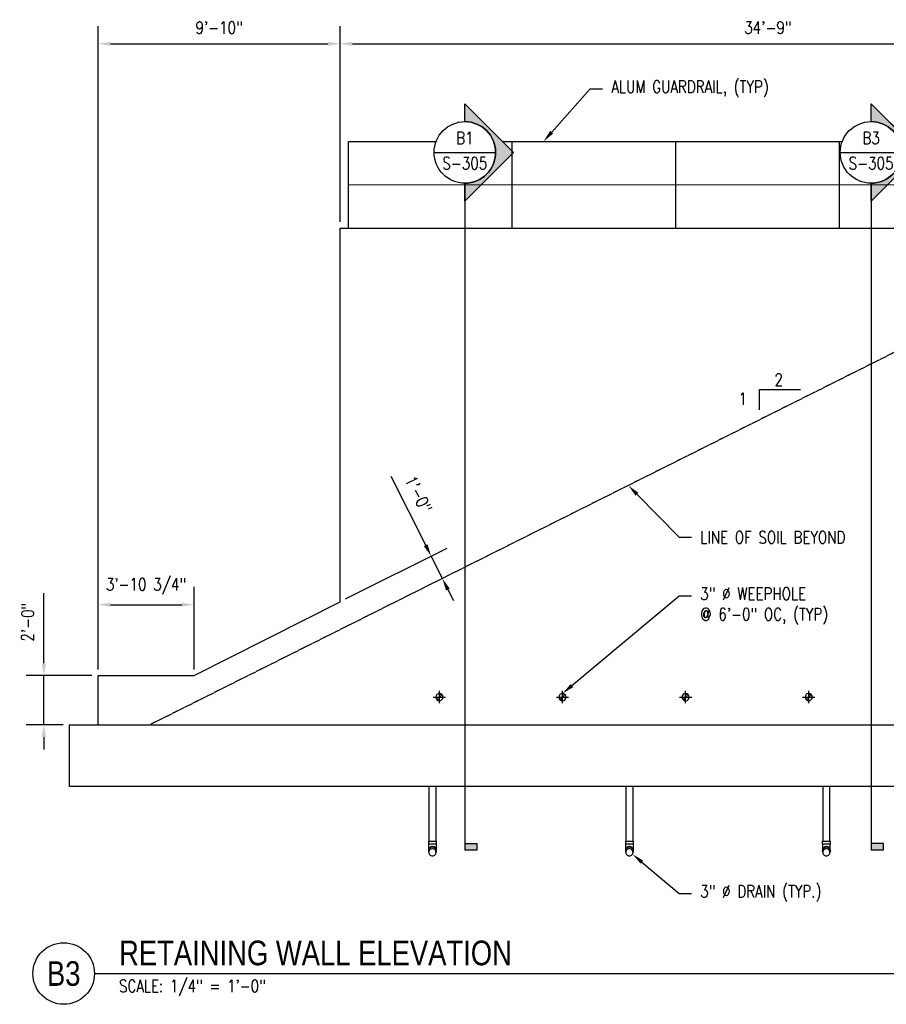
# Model space of a CAD drawing. Header units: inches. Extents: x -324 to 5522, y -136 to 368.
# Tile 1 of 3: x -324 to 98, y -136 to 344. Entities that reach past the tile are written whole.
import ezdxf
from ezdxf import colors
from ezdxf.entities.mleader import LeaderData, LeaderLine
from ezdxf.enums import TextEntityAlignment as Align
from ezdxf.math import Vec2, Vec3

# ---------------------------------------------------------------- set-up
doc = ezdxf.new("R2010")
doc.units = ezdxf.units.IN
doc.header["$MEASUREMENT"] = 0
doc.linetypes.add('HIDDEN', pattern=[0.375, 0.25, -0.125])
for name, color, linetype in [('A-DETL', 3, 'Continuous'), ('A-FLOR', 173, 'Continuous'), ('A-WALL', 4, 'Continuous'), ('P-PIPE', 3, 'Continuous'), ('P-PIPE-CNTR', 3, 'Continuous'), ('S-ANNO-DIMS', 1, 'Continuous'), ('S-ANNO-NOTE', 2, 'Continuous'), ('S-ANNO-SYMB', 2, 'Continuous'), ('S-DETL-MEDM', 3, 'Continuous'), ('S-GRID-IDEN', 1, 'Continuous')]:
    doc.layers.add(name, color=color, linetype=linetype)
doc.styles.add('Annotative', font='romans.shx', dxfattribs={"width": 0.8, "height": 0.125})
doc.styles.add('Arial', font='romans.shx', dxfattribs={"width": 0.8})
doc.styles.add('ROMANS', font='romans.shx', dxfattribs={"width": 0.8})
doc.styles.add('TITLES', font='swiss.ttf', dxfattribs={"width": 0.8, "height": 0.25})
doc.dimstyles.new('Annotative', dxfattribs={"dimscale": 0, "dimtxt": 0.125, "dimasz": 0.125, "dimexe": 0.18, "dimexo": 0.0625, "dimgap": 0.09, "dimtad": 1, "dimdec": 3, "dimzin": 3, "dimdsep": 46, "dimlunit": 4, "dimtxsty": 'Annotative', "dimcen": 0.09, "dimclrt": 2, "dimazin": 2, "dimtfac": 1, "dimtdec": 3, "dimtmove": 0, "dimatfit": 0, "dimfxl": 1, "dimtfill": 1, "dimfrac": 2, "dimtolj": 1, "dimtzin": 0, "dimarcsym": 0})

# ---------------------------------------------------------------- blocks, each defined once
blk = doc.blocks.new('Bend - PVC - Sch 40 - DWV_USACE - Standard-1094379-RETAINING WALL ELEVATION')
at = {"layer": 'P-PIPE'}
for p, q in [((-124.9, -56.69), (-124.9, -58.19)), ((-124.9, -56.69), (-122.92, -56.69)), ((-122.92, -56.69), (-120.94, -56.69)), ((-120.94, -58.19), (-120.94, -56.69)), ((-122.92, -58.19), (-124.9, -58.19)), ((-124.9, -61.28), (-124.9, -61.3)), ((-120.94, -58.19), (-122.92, -58.19)), ((-120.94, -61.3), (-120.94, -61.28))]:
    blk.add_line(p, q, dxfattribs=at)
at = {"layer": 'P-PIPE', "flags": 128}
for points in [[(-124.67, -60.37), (-124.67, -60.32), (-124.67, -60.23), (-124.67, -60.13), (-124.67, -60.04), (-124.67, -59.94), (-124.67, -59.83), (-124.67, -59.73), (-124.67, -59.62), (-124.67, -59.51), (-124.67, -59.39), (-124.67, -59.28), (-124.67, -59.16), (-124.67, -59.04), (-124.67, -58.92), (-124.67, -58.8), (-124.67, -58.68), (-124.67, -58.56), (-124.67, -58.44), (-124.67, -58.31), (-124.67, -58.19), (-124.67, -58.19)], [(-124.67, -61.28), (-124.67, -61.28), (-124.67, -61.27), (-124.67, -61.26), (-124.67, -61.24), (-124.67, -61.21), (-124.67, -61.19), (-124.67, -61.15), (-124.67, -61.11), (-124.67, -61.07), (-124.67, -61.03), (-124.67, -60.97), (-124.67, -60.92)], [(-121.17, -58.19), (-121.17, -58.31), (-121.17, -58.43), (-121.17, -58.56), (-121.17, -58.68), (-121.17, -58.8), (-121.17, -58.92), (-121.17, -59.04), (-121.17, -59.16), (-121.17, -59.28), (-121.17, -59.39), (-121.17, -59.51), (-121.17, -59.62), (-121.17, -59.72), (-121.17, -59.83), (-121.17, -59.93), (-121.17, -60.04), (-121.17, -60.13), (-121.17, -60.23), (-121.17, -60.32), (-121.17, -60.37)], [(-121.17, -60.92), (-121.17, -60.97), (-121.17, -61.02), (-121.17, -61.07), (-121.17, -61.11), (-121.17, -61.15), (-121.17, -61.19), (-121.17, -61.21), (-121.17, -61.24), (-121.17, -61.26), (-121.17, -61.27), (-121.17, -61.28), (-121.17, -61.28)]]:
    blk.add_lwpolyline(points, dxfattribs=at)
at = {"layer": 'P-PIPE'}
for centre, start_param, end_param in [((-122.92, -61.3), 1.570796, 3.633795), ((-122.92, -61.28), 1.570796, 3.141593), ((-122.92, -61.28), 0, 1.570796), ((-122.92, -61.3), 5.790983, 7.853982)]:
    blk.add_ellipse(centre, major_axis=(1.98, 0), ratio=0.999946, start_param=start_param, end_param=end_param, dxfattribs=at)
blk = doc.blocks.new('Bend - PVC - Sch 40 - DWV_USACE - Standard-V1-RETAINING WALL ELEVATION')
at = {"layer": 'P-PIPE'}
for p, q in [((259.1, -56.37), (259.1, -56.68)), ((259.1, -56.37), (259.32, -56.37)), ((262.84, -56.37), (263.06, -56.37)), ((263.06, -56.68), (263.06, -56.37)), ((259.1, -60.97), (259.1, -60.99)), ((263.06, -60.99), (263.06, -60.97))]:
    blk.add_line(p, q, dxfattribs=at)
for centre, major_axis, start_param, end_param in [((261.08, -60.99), (1.98, 0), 2.667496, 3.196143), ((261.08, -60.97), (-1.98, 0), 5.809088, 6.283185), ((261.08, -60.97), (1.98, 0), 2.651487, 2.664194), ((261.08, -60.99), (1.98, 0), 2.651543, 2.664194), ((261.08, -60.97), (1.98, 0), 0.477253, 0.490105), ((261.08, -60.99), (1.98, 0), 0.477253, 0.49005), ((261.08, -60.97), (1.98, 0), 0, 0.474242), ((261.08, -60.99), (1.98, 0), 6.228635, 6.757427)]:
    blk.add_ellipse(centre, major_axis=major_axis, ratio=0.999946, start_param=start_param, end_param=end_param, dxfattribs=at)
blk = doc.blocks.new('Tee Reducing Sanitary - PVC - Sch 40 - DWV - Standard-1095242-RETAINING WALL ELEVATION')
at = {"layer": 'P-PIPE'}
for p, q in [((259.1, -56.68), (259.1, -58.18)), ((259.1, -56.68), (261.08, -56.68)), ((261.08, -56.68), (263.06, -56.68)), ((263.06, -58.18), (263.06, -56.68)), ((261.08, -58.18), (259.1, -58.18)), ((259.1, -61.21), (259.1, -61.23)), ((259.1, -61.28), (259.1, -61.3)), ((259.33, -61.23), (259.33, -61.21)), ((259.33, -61.23), (259.33, -61.28)), ((263.06, -58.18), (261.08, -58.18)), ((262.83, -61.21), (262.83, -61.23)), ((262.83, -61.28), (262.83, -61.23)), ((263.06, -61.23), (263.06, -61.21)), ((263.06, -61.3), (263.06, -61.28))]:
    blk.add_line(p, q, dxfattribs=at)
at = {"layer": 'P-PIPE', "flags": 128}
for points in [[(259.33, -60.37), (259.33, -59.9), (259.33, -58.99), (259.33, -58.18)], [(262.83, -58.18), (262.83, -59.17), (262.83, -60.05), (262.83, -60.37)]]:
    blk.add_lwpolyline(points, dxfattribs=at)
at = {"layer": 'P-PIPE'}
for centre, major_axis, start_param, end_param in [((261.08, -61.3), (-1.98, 0), 4.712389, 6.872827), ((261.08, -61.28), (1.98, 0), 1.570796, 3.141593), ((261.08, -61.21), (1.98, 0), 2.667496, 3.141593), ((261.08, -61.23), (1.98, 0), 2.667496, 3.151049), ((261.08, -61.21), (1.98, 0), 2.652353, 2.664194), ((261.08, -61.23), (1.98, 0), 2.652408, 2.664194), ((261.08, -61.28), (1.98, 0), 0, 1.570796), ((261.08, -61.3), (1.98, 0), 5.693543, 7.853982), ((261.08, -61.21), (1.98, 0), 0.477253, 0.48924), ((261.08, -61.23), (1.98, 0), 0.477253, 0.489184), ((261.08, -61.21), (1.98, 0), 0, 0.474242), ((261.08, -61.23), (1.98, 0), 6.273729, 6.757427)]:
    blk.add_ellipse(centre, major_axis=major_axis, ratio=0.999946, start_param=start_param, end_param=end_param, dxfattribs=at)
blk = doc.blocks.new('Mechanical_Box_H_rvt-1-RETAINING WALL ELEVATION')
at = {"layer": 'P-PIPE', "lineweight": -3}
for p, q in [((147.68, 12.64), (147.68, 12.38)), ((154.3, 12.38), (154.3, 12.64)), ((-124.67, -30), (-124.67, -56.69)), ((-121.17, -56.69), (-121.17, -30)), ((-28.67, -30), (-28.67, -56.69)), ((-25.17, -56.69), (-25.17, -30)), ((67.33, -30), (67.33, -56.69)), ((70.83, -56.69), (70.83, -30)), ((163.33, -30), (163.33, -56.69)), ((166.83, -56.69), (166.83, -30)), ((259.33, -36), (259.33, -56.68)), ((262.83, -56.68), (262.83, -36)), ((196.72, -57.2), (196.72, -59.82)), ((205.34, -59.82), (205.34, -57.2)), ((-124.67, -61.3), (-124.67, -62.1)), ((-121.17, -62.1), (-121.17, -61.3)), ((-28.67, -61.3), (-28.67, -62.1)), ((-25.17, -62.1), (-25.17, -61.3)), ((67.33, -61.3), (67.33, -62.1)), ((70.83, -62.1), (70.83, -61.3)), ((163.33, -61.3), (163.33, -62.1)), ((166.83, -62.1), (166.83, -61.3)), ((259.33, -61.07), (259.33, -61.21)), ((259.33, -61.3), (259.33, -61.79)), ((262.83, -61.21), (262.83, -61.07)), ((262.83, -61.79), (262.83, -61.3))]:
    blk.add_line(p, q, dxfattribs=at)
at = {"layer": 'P-PIPE', "lineweight": -3, "flags": 128}
for points in [[(201.03, -55.5), (200.07, -55.61), (199.16, -55.93), (198.34, -56.44), (197.66, -57.13), (197.15, -57.94), (196.83, -58.86), (196.72, -59.82)], [(205.34, -59.82), (205.24, -58.86), (204.92, -57.94), (204.4, -57.13), (203.72, -56.44), (202.9, -55.93), (201.99, -55.61), (201.03, -55.5)], [(-122.92, -60.35), (-123.31, -60.4), (-123.68, -60.53), (-124.01, -60.73), (-124.29, -61.01), (-124.5, -61.34), (-124.63, -61.71), (-124.67, -62.1)], [(-124.67, -62.1), (-124.63, -62.49), (-124.5, -62.86), (-124.29, -63.19), (-124.01, -63.47), (-123.68, -63.68), (-123.31, -63.81), (-122.92, -63.85)], [(-121.17, -62.1), (-121.22, -61.71), (-121.35, -61.34), (-121.55, -61.01), (-121.83, -60.73), (-122.16, -60.53), (-122.53, -60.4), (-122.92, -60.35)], [(-122.92, -63.85), (-122.53, -63.81), (-122.16, -63.68), (-121.83, -63.47), (-121.55, -63.19), (-121.35, -62.86), (-121.22, -62.49), (-121.17, -62.1)], [(-26.92, -60.35), (-27.31, -60.4), (-27.68, -60.53), (-28.01, -60.73), (-28.29, -61.01), (-28.5, -61.34), (-28.63, -61.71), (-28.67, -62.1)], [(-28.67, -62.1), (-28.63, -62.49), (-28.5, -62.86), (-28.29, -63.19), (-28.01, -63.47), (-27.68, -63.68), (-27.31, -63.81), (-26.92, -63.85)], [(-25.17, -62.1), (-25.22, -61.71), (-25.35, -61.34), (-25.55, -61.01), (-25.83, -60.73), (-26.16, -60.53), (-26.53, -60.4), (-26.92, -60.35)], [(-26.92, -63.85), (-26.53, -63.81), (-26.16, -63.68), (-25.83, -63.47), (-25.55, -63.19), (-25.35, -62.86), (-25.22, -62.49), (-25.17, -62.1)], [(69.08, -60.35), (68.69, -60.4), (68.32, -60.53), (67.99, -60.73), (67.71, -61.01), (67.5, -61.34), (67.37, -61.71), (67.33, -62.1)], [(67.33, -62.1), (67.37, -62.49), (67.5, -62.86), (67.71, -63.19), (67.99, -63.47), (68.32, -63.68), (68.69, -63.81), (69.08, -63.85)], [(70.83, -62.1), (70.78, -61.71), (70.65, -61.34), (70.45, -61.01), (70.17, -60.73), (69.84, -60.53), (69.47, -60.4), (69.08, -60.35)], [(69.08, -63.85), (69.47, -63.81), (69.84, -63.68), (70.17, -63.47), (70.45, -63.19), (70.65, -62.86), (70.78, -62.49), (70.83, -62.1)], [(165.08, -60.35), (164.69, -60.4), (164.32, -60.52), (163.99, -60.73), (163.71, -61.01), (163.5, -61.34), (163.37, -61.71), (163.33, -62.1)], [(163.33, -62.1), (163.37, -62.49), (163.5, -62.86), (163.71, -63.19), (163.99, -63.47), (164.32, -63.68), (164.69, -63.81), (165.08, -63.85)], [(166.83, -62.1), (166.78, -61.71), (166.65, -61.34), (166.45, -61.01), (166.17, -60.73), (165.84, -60.52), (165.47, -60.4), (165.08, -60.35)], [(165.08, -63.85), (165.47, -63.81), (165.84, -63.68), (166.17, -63.47), (166.45, -63.19), (166.65, -62.86), (166.78, -62.49), (166.83, -62.1)], [(196.72, -59.82), (196.83, -60.78), (197.15, -61.69), (197.66, -62.5), (198.34, -63.19), (199.16, -63.7), (200.07, -64.02), (201.03, -64.13)], [(201.03, -64.13), (201.99, -64.02), (202.9, -63.7), (203.72, -63.19), (204.4, -62.5), (204.92, -61.69), (205.24, -60.78), (205.34, -59.82)], [(261.08, -60.04), (260.69, -60.08), (260.32, -60.21), (259.99, -60.42), (259.71, -60.7), (259.5, -61.03), (259.37, -61.4), (259.33, -61.79)], [(259.33, -61.79), (259.37, -62.18), (259.5, -62.55), (259.71, -62.88), (259.99, -63.16), (260.32, -63.37), (260.69, -63.5), (261.08, -63.54)], [(262.83, -61.79), (262.78, -61.4), (262.65, -61.03), (262.45, -60.7), (262.17, -60.42), (261.84, -60.21), (261.47, -60.08), (261.08, -60.04)], [(261.08, -63.54), (261.47, -63.5), (261.84, -63.37), (262.17, -63.16), (262.45, -62.88), (262.65, -62.55), (262.78, -62.18), (262.83, -61.79)]]:
    blk.add_lwpolyline(points, dxfattribs=at)
at = {"layer": 'P-PIPE', "lineweight": -3}
for centre, radius, start, end in [((-119.54, 13.5), 1.75, 0, 180), ((-119.54, 14.37), 0.875, 270.3429, 90), ((-59.54, 13.5), 1.75, 0, 180), ((-59.54, 14.37), 0.875, 270.3429, 90), ((0.46, 13.5), 1.75, 360, 180), ((0.46, 14.37), 0.875, 270.3429, 90), ((60.46, 13.5), 1.75, 0, 180), ((60.46, 14.37), 0.875, 270.3429, 90), ((120.46, 13.5), 1.75, 0, 180), ((120.46, 14.37), 0.875, 270.3429, 90), ((-119.54, 13.5), 1.75, 180, 360), ((-119.54, 12.62), 0.875, 90.3429, 270), ((-59.54, 13.5), 1.75, 180, 360), ((-59.54, 12.62), 0.875, 90.3429, 270), ((0.46, 13.5), 1.75, 180, 360), ((0.46, 12.62), 0.875, 90.3429, 270), ((60.46, 13.5), 1.75, 180, 360), ((60.46, 12.62), 0.875, 90.3429, 270), ((120.46, 13.5), 1.75, 180, 360), ((120.46, 12.62), 0.875, 90.3429, 270)]:
    blk.add_arc(centre, radius, start, end, dxfattribs=at)
for centre, major_axis, start_param, end_param in [((-122.92, -61.3), (1.75, 0), 1.570796, 3.141593), ((-122.92, -61.3), (1.75, 0), 0, 1.570796), ((-26.92, -61.3), (-1.75, 0), 4.712389, 6.283185), ((-26.92, -61.3), (1.75, 0), 0, 1.570796), ((69.08, -61.3), (1.75, 0), 1.570796, 3.141593), ((69.08, -61.3), (1.75, 0), 0, 1.570796), ((165.08, -61.3), (1.75, 0), 1.570796, 3.141593), ((165.08, -61.3), (1.75, 0), 0, 1.570796), ((261.08, -61.3), (1.75, 0), 1.570796, 3.141593), ((261.08, -61.3), (1.75, 0), 0, 1.570796)]:
    blk.add_ellipse(centre, major_axis=major_axis, ratio=0.999946, start_param=start_param, end_param=end_param, dxfattribs=at)
at = {"layer": 'P-PIPE-CNTR', "lineweight": -3}
for p, q in [((-119.54, 10.5), (-119.54, 16.5)), ((-59.54, 10.5), (-59.54, 16.5)), ((0.46, 10.5), (0.46, 16.5)), ((60.46, 10.5), (60.46, 16.5)), ((120.46, 10.5), (120.46, 16.5)), ((-122.54, 13.5), (-116.54, 13.5)), ((-62.54, 13.5), (-56.54, 13.5)), ((-2.54, 13.5), (3.46, 13.5)), ((57.46, 13.5), (63.46, 13.5)), ((117.46, 13.5), (123.46, 13.5))]:
    blk.add_line(p, q, dxfattribs=at)
at = {"layer": 'P-PIPE', "lineweight": -3}
for name, p in [('Bend - PVC - Sch 40 - DWV_USACE - Standard-1094379-RETAINING WALL ELEVATION', (0, 0)), ('Bend - PVC - Sch 40 - DWV_USACE - Standard-1094379-RETAINING WALL ELEVATION', (96, 0)), ('Bend - PVC - Sch 40 - DWV_USACE - Standard-1094379-RETAINING WALL ELEVATION', (192, 0)), ('Bend - PVC - Sch 40 - DWV_USACE - Standard-1094379-RETAINING WALL ELEVATION', (288, 0)), ('Tee Reducing Sanitary - PVC - Sch 40 - DWV - Standard-1095242-RETAINING WALL ELEVATION', (0, 0)), ('Bend - PVC - Sch 40 - DWV_USACE - Standard-V1-RETAINING WALL ELEVATION', (0, 0))]:
    blk.add_blockref(name, p, dxfattribs=at)
blk = doc.blocks.new('*D12')
at = {"layer": 'Defpoints', "color": 0, "transparency": 16777216}
for p in [(-167.92, 331.81), (-167.92, 242), (-285.92, 24)]:
    blk.add_point(p, dxfattribs=at)
at = {"layer": 'S-ANNO-DIMS', "color": 0, "lineweight": -2, "transparency": 16777216}
for p, q in [((-285.92, 27), (-285.92, 340.45)), ((-167.92, 245), (-167.92, 340.45)), ((-279.92, 331.81), (-173.92, 331.81))]:
    blk.add_line(p, q, dxfattribs=at)
at = {"layer": 'S-ANNO-DIMS', "color": 0, "transparency": 16777216}
for points in [[(-279.92, 332.81), (-279.92, 330.81), (-285.92, 331.81)], [(-173.92, 332.81), (-173.92, 330.81), (-167.92, 331.81)]]:
    blk.add_solid(points, dxfattribs=at)
at = {"layer": 'S-ANNO-DIMS', "color": 2, "lineweight": -3, "transparency": 16777216, "insert": (-226.92, 339.7), "char_height": 6, "width": 30.0824, "attachment_point": 5, "style": 'Annotative'}
blk.add_mtext('\\A1;9\'-10"', dxfattribs=at)
blk = doc.blocks.new('*D11')
at = {"layer": 'Defpoints', "color": 0, "transparency": 16777216}
for p in [(249.08, 331.81), (-167.92, 242), (249.08, 242)]:
    blk.add_point(p, dxfattribs=at)
at = {"layer": 'S-ANNO-DIMS', "color": 0, "lineweight": -2, "transparency": 16777216}
blk.add_line((-161.92, 331.81), (243.08, 331.81), dxfattribs=at)
at = {"layer": 'S-ANNO-DIMS', "color": 0, "transparency": 16777216}
for points in [[(-161.92, 332.81), (-161.92, 330.81), (-167.92, 331.81)], [(243.08, 332.81), (243.08, 330.81), (249.08, 331.81)]]:
    blk.add_solid(points, dxfattribs=at)
at = {"layer": 'S-ANNO-DIMS', "color": 2, "lineweight": -3, "transparency": 16777216, "insert": (40.58, 339.7), "char_height": 6, "width": 30.0824, "attachment_point": 5, "style": 'Annotative'}
blk.add_mtext('\\A1;34\'-9"', dxfattribs=at)
blk = doc.blocks.new('*D10')
at = {"layer": 'Defpoints', "color": 0, "transparency": 16777216}
for p in [(-285.92, 24), (-312.37, 0), (-299.92, 0)]:
    blk.add_point(p, dxfattribs=at)
at = {"layer": 'S-ANNO-DIMS', "color": 0, "lineweight": -2, "transparency": 16777216}
for p, q in [((-312.37, 30), (-312.37, 64.07)), ((-288.92, 24), (-321.01, 24)), ((-312.37, 0), (-312.37, 24)), ((-302.92, 0), (-321.01, 0)), ((-312.37, -6), (-312.37, -12))]:
    blk.add_line(p, q, dxfattribs=at)
at = {"layer": 'S-ANNO-DIMS', "color": 0, "transparency": 16777216}
for points in [[(-313.37, 30), (-311.37, 30), (-312.37, 24)], [(-313.37, -6), (-311.37, -6), (-312.37, 0)]]:
    blk.add_solid(points, dxfattribs=at)
at = {"layer": 'S-ANNO-DIMS', "color": 2, "lineweight": -3, "transparency": 16777216, "insert": (-320.26, 50.03), "char_height": 6, "width": 24.6557, "attachment_point": 5, "rotation": 90, "style": 'Annotative'}
blk.add_mtext('\\A1;2\'-0"', dxfattribs=at)
blk = doc.blocks.new('*U18')
at = {"lineweight": -3}
h = blk.add_hatch(color=256, dxfattribs=at)
edge = h.paths.add_edge_path()
edge.add_line((0, 0.3125), (0, 0.4947))
edge.add_line((0, 0.4947), (0.4947, 0))
edge.add_line((0.4947, 0), (0, -0.4947))
edge.add_line((0, -0.4947), (0, -0.3125))
edge.add_arc((0, 0), 0.3125, 270, 450)
blk.add_hatch(color=256, dxfattribs=at).paths.add_polyline_path([(0, -7.0182), (0, -7.0807), (0.125, -7.0807), (0.125, -7.0182)])
for p, q in [((0.4947, 0), (0, 0.4947)), ((-0.3125, 0), (0.3125, 0)), ((0, -0.4947), (0.4947, 0))]:
    blk.add_line(p, q, dxfattribs=at)
at = {"linetype": 'Continuous', "lineweight": -3}
blk.add_line((0, -0.3125), (0, -7.0807), dxfattribs=at)
at = {"lineweight": -3, "flags": 128}
blk.add_lwpolyline([(0, 0.3125), (0, 0.4947), (0.4947, 0), (0, -0.4947), (0, -0.3125, 1), (0, 0.3125)], format="xyb", close=True, dxfattribs=at)
blk.add_lwpolyline([(0.0156, 0.3125), (0.0156, 0.3125)], dxfattribs=at)
blk.add_lwpolyline([(0.0156, 0.3125), (0.0156, 0.3125)], dxfattribs=at)
blk.add_lwpolyline([(0, -7.0182), (0, -7.0807), (0.125, -7.0807), (0.125, -7.0182), (0, -7.0182)], close=True, dxfattribs=at)
at = {"lineweight": -3}
blk.add_circle((0, 0), 0.3125, dxfattribs=at)
at = {"linetype": 'Continuous', "lineweight": -3, "style": 'Arial'}
blk.add_attdef('X#', text='', height=0.0938, dxfattribs=at).set_placement((0, 0.0469), align=Align.BOTTOM_CENTER)
blk.add_attdef('X-###', text='', height=0.0938, dxfattribs=at).set_placement((0, -0.0469), align=Align.TOP_CENTER)
blk = doc.blocks.new('*U17')
at = {"lineweight": -3}
h = blk.add_hatch(color=256, dxfattribs=at)
edge = h.paths.add_edge_path()
edge.add_line((0, 0.3125), (0, 0.4947))
edge.add_line((0, 0.4947), (0.4947, 0))
edge.add_line((0.4947, 0), (0, -0.4947))
edge.add_line((0, -0.4947), (0, -0.3125))
edge.add_arc((0, 0), 0.3125, 270, 450)
blk.add_hatch(color=256, dxfattribs=at).paths.add_polyline_path([(0, -7.0166), (0, -7.0791), (0.125, -7.0791), (0.125, -7.0166)])
for p, q in [((0.4947, 0), (0, 0.4947)), ((-0.3125, 0), (0.3125, 0)), ((0, -0.4947), (0.4947, 0))]:
    blk.add_line(p, q, dxfattribs=at)
at = {"linetype": 'Continuous', "lineweight": -3}
blk.add_line((0, -0.3125), (0, -7.0791), dxfattribs=at)
at = {"lineweight": -3, "flags": 128}
blk.add_lwpolyline([(0, 0.3125), (0, 0.4947), (0.4947, 0), (0, -0.4947), (0, -0.3125, 1), (0, 0.3125)], format="xyb", close=True, dxfattribs=at)
blk.add_lwpolyline([(0.0156, 0.3125), (0.0156, 0.3125)], dxfattribs=at)
blk.add_lwpolyline([(0.0156, 0.3125), (0.0156, 0.3125)], dxfattribs=at)
blk.add_lwpolyline([(0, -7.0166), (0, -7.0791), (0.125, -7.0791), (0.125, -7.0166), (0, -7.0166)], close=True, dxfattribs=at)
at = {"lineweight": -3}
blk.add_circle((0, 0), 0.3125, dxfattribs=at)
at = {"linetype": 'Continuous', "lineweight": -3, "style": 'Arial'}
blk.add_attdef('X#', text='', height=0.0938, dxfattribs=at).set_placement((0, 0.0469), align=Align.BOTTOM_CENTER)
blk.add_attdef('X-###', text='', height=0.0938, dxfattribs=at).set_placement((0, -0.0469), align=Align.TOP_CENTER)
blk = doc.blocks.new('*D21')
at = {"layer": 'Defpoints', "color": 0, "transparency": 16777216}
for p in [(-239.14, 58.52), (-285.92, 24), (-239.14, 24)]:
    blk.add_point(p, dxfattribs=at)
at = {"layer": 'S-ANNO-DIMS', "color": 0, "lineweight": -2, "transparency": 16777216}
for p, q in [((-285.92, 27), (-285.92, 67.16)), ((-239.14, 27), (-239.14, 67.16)), ((-279.92, 58.52), (-245.14, 58.52))]:
    blk.add_line(p, q, dxfattribs=at)
at = {"layer": 'S-ANNO-DIMS', "color": 0, "transparency": 16777216}
for points in [[(-279.92, 59.52), (-279.92, 57.52), (-285.92, 58.52)], [(-245.14, 59.52), (-245.14, 57.52), (-239.14, 58.52)]]:
    blk.add_solid(points, dxfattribs=at)
at = {"layer": 'S-ANNO-DIMS', "color": 2, "transparency": 16777216, "insert": (-262.53, 67.41), "char_height": 6, "attachment_point": 5, "style": 'Annotative'}
blk.add_mtext('\\A1;3\'-10 3/4"', dxfattribs=at)
blk = doc.blocks.new('*D23')
at = {"layer": 'Defpoints', "color": 0, "transparency": 16777216}
for p in [(-118.11, 71.29), (-167.92, 59.96), (-162.49, 49.09)]:
    blk.add_point(p, dxfattribs=at)
at = {"layer": 'S-ANNO-DIMS', "color": 0, "lineweight": -2, "transparency": 16777216}
for p, q in [((-126.23, 87.52), (-142.98, 121.01)), ((-165.24, 61.3), (-115.82, 86.02)), ((-118.11, 71.29), (-123.54, 82.15)), ((-115.42, 65.92), (-112.74, 60.55))]:
    blk.add_line(p, q, dxfattribs=at)
at = {"layer": 'S-ANNO-DIMS', "color": 0, "transparency": 16777216}
for points in [[(-125.33, 87.97), (-127.12, 87.07), (-123.54, 82.15)], [(-114.53, 66.37), (-116.32, 65.47), (-118.11, 71.29)]]:
    blk.add_solid(points, dxfattribs=at)
at = {"layer": 'S-ANNO-DIMS', "color": 2, "transparency": 16777216, "insert": (-129.79, 112.3), "char_height": 6, "attachment_point": 5, "rotation": 296.57, "style": 'Annotative', "bg_fill": 3, "box_fill_scale": 1.25, "bg_fill_color": 256, "bg_fill_true_color": 13158600, "bg_fill_transparency": 0}
blk.add_mtext('\\A1;1\'-0"', dxfattribs=at)
blk = doc.blocks.new('*U19')
at = {"linetype": 'Continuous', "lineweight": -3}
blk.add_line((1.125, 0.625), (17.5, 0.625), dxfattribs=at)
at = {"lineweight": -3}
blk.add_circle((0.8125, 0.625), 0.3125, dxfattribs=at)
at = {"lineweight": -3, "style": 'Arial'}
blk.add_attdef('DRAWING_AREA_TITLE', text='', height=0.1875, dxfattribs=at).set_placement((1.3743, 0.6339), align=Align.BOTTOM_LEFT)
blk.add_attdef('X#', text='', height=0.1875, dxfattribs=at).set_placement((0.8125, 0.625), align=Align.MIDDLE_CENTER)
blk.add_attdef('SCALE:', text='', height=0.0938, dxfattribs=at).set_placement((1.3743, 0.5606), align=Align.TOP_LEFT)

msp = doc.modelspace()

# ---------------------------------------------------------------- linework, layer by layer
at = {"layer": 'A-FLOR', "lineweight": -3}
for p, q in [((-299.9226, 0), (319.3522, 0)), ((-299.9226, 0), (-299.9226, -30)), ((195.0774, -30), (-299.9226, -30))]:
    msp.add_line(p, q, dxfattribs=at)
at = {"layer": 'S-DETL-MEDM'}
for p, q in [((-163.7976, 284.25), (-121.153, 284.25)), ((-163.7976, 242), (-163.7976, 284.25)), ((-88.7656, 284.25), (76.847, 284.25)), ((-84.0476, 242), (-84.0476, 284.25)), ((-4.2976, 242), (-4.2976, 284.25)), ((75.4524, 242), (75.4524, 284.25)), ((-163.7976, 263.125), (319.3522, 263.2171))]:
    msp.add_line(p, q, dxfattribs=at)
at = {"layer": 'S-GRID-IDEN'}
for p, q in [((36.5333, 153.405), (36.5333, 163.405)), ((36.5333, 163.405), (56.5333, 163.405))]:
    msp.add_line(p, q, dxfattribs=at)

# ---------------------------------------------------------------- block references
at = {"layer": 'P-PIPE', "lineweight": -3}
msp.add_blockref('Mechanical_Box_H_rvt-1-RETAINING WALL ELEVATION', (0, 0), dxfattribs=at)
at = {"layer": 'S-ANNO-SYMB', "lineweight": -3}
ref = msp.add_blockref('*U18', (-107.1461, 278.883), dxfattribs=dict(at, xscale=48, yscale=48, zscale=48))
ref.add_attrib('X-###', 'S-305', dxfattribs={"color": 1, "linetype": 'Continuous', "lineweight": -2, "height": 6, "style": 'ROMANS', "width": 0.8}).set_placement((-107.1461, 276.633), align=Align.TOP_CENTER)
ref.add_attrib('X#', 'B1', dxfattribs={"layer": 'S-ANNO-NOTE', "color": 1, "linetype": 'Continuous', "lineweight": -2, "height": 6, "style": 'ROMANS', "width": 0.8}).set_placement((-107.1461, 281.133), align=Align.BOTTOM_CENTER)
ref = msp.add_blockref('*U17', (90.8539, 278.883), dxfattribs=dict(at, xscale=48, yscale=48, zscale=48))
ref.add_attrib('X-###', 'S-305', dxfattribs={"color": 1, "linetype": 'Continuous', "lineweight": -2, "height": 6, "style": 'ROMANS', "width": 0.8}).set_placement((90.8539, 276.633), align=Align.TOP_CENTER)
ref.add_attrib('X#', 'B3', dxfattribs={"layer": 'S-ANNO-NOTE', "color": 1, "linetype": 'Continuous', "lineweight": -2, "height": 6, "style": 'ROMANS', "width": 0.8}).set_placement((90.8539, 281.133), align=Align.BOTTOM_CENTER)
ref = msp.add_blockref('*U19', (-341.6611, -151.1873), dxfattribs=dict(at, xscale=48, yscale=48, zscale=48))
ref.add_attrib('SCALE:', 'SCALE: 1/4" = 1\'-0"', dxfattribs={"layer": '0', "lineweight": -3, "height": 6, "style": 'Annotative', "width": 0.796875}).set_placement((-275.6949, -124.2793), align=Align.TOP_LEFT)
ref.add_attrib('DRAWING_AREA_TITLE', 'RETAINING WALL ELEVATION', dxfattribs={"layer": '0', "lineweight": -3, "height": 12, "style": 'TITLES', "width": 0.796875}).set_placement((-275.6949, -120.7598), align=Align.BOTTOM_LEFT)
ref.add_attrib('X#', 'B3', dxfattribs={"layer": '0', "lineweight": -3, "height": 12, "style": 'TITLES', "width": 0.796875}).set_placement((-302.6611, -121.1873), align=Align.MIDDLE_CENTER)

# ---------------------------------------------------------------- texts
at = {"layer": 'S-GRID-IDEN', "color": 2, "lineweight": -3, "char_height": 6, "width": 52.180633, "attachment_point": 3, "style": 'Annotative'}
for s, insert in [('2', (47.9047, 171.1643)), ('1', (30.4029, 161.829))]:
    msp.add_mtext(s, dxfattribs=dict(at, insert=insert))

# ---------------------------------------------------------------- dimensions: what is measured, and where the dimension line sits
at = {"layer": 'S-ANNO-DIMS', "lineweight": -3}
for base, p1, p2, override, picture, middle in [((-167.9226, 331.8101), (-285.9226, 24), (-167.9226, 242), {"dimpost": '\\X', "dimtfill": 0}, '*D12', (-226.9226, 339.7015)), ((249.0774, 331.8101), (-167.9226, 242), (249.0774, 242), {"dimpost": '\\X', "dimse1": 1, "dimse2": 1, "dimtfill": 0}, '*D11', (40.5774, 339.7015))]:
    dim = msp.add_linear_dim(base=base, p1=p1, p2=p2, dimstyle='Annotative', override=override, dxfattribs=at)
    dim.commit()
    dim.dimension.update_dxf_attribs({"geometry": picture, "text_midpoint": middle})
at = {"layer": 'S-ANNO-DIMS'}
dim = msp.add_linear_dim(base=(-239.1426, 58.5223), p1=(-285.9226, 24), p2=(-239.1426, 24), dimstyle='Annotative', override={"dimpost": '\\X', "dimtfill": 0}, dxfattribs=at)
dim.commit()
dim.dimension.update_dxf_attribs({"geometry": '*D21', "text_midpoint": (-262.5326, 58.5223), "dimtype": 160})
at = {"layer": 'S-ANNO-DIMS', "lineweight": -3}
dim = msp.add_linear_dim(base=(-312.3724, 0), p1=(-285.9226, 24), p2=(-299.9226, 0), angle=90, dimstyle='Annotative', override={"dimpost": '\\X', "dimtfill": 0}, dxfattribs=at)
dim.commit()
dim.dimension.update_dxf_attribs({"geometry": '*D10', "text_midpoint": (-312.3724, 50.0343), "dimtype": 160})

# ---------------------------------------------------------------- leaders
at = {"layer": 'S-ANNO-NOTE'}
ml = msp.add_multileader_mtext('Standard', dxfattribs=at)
ml.set_content('{\\C256;ALUM GUARDRAIL, (TYP)}', color=256, style='Annotative')
ml.set_leader_properties(color=1, linetype='ByLayer', lineweight=-1)
ml.build(insert=Vec2(0, 0))
ml.multileader.update_dxf_attribs({"text_right_attachment_type": 3, "dogleg_length": 0.125, "arrow_head_size": 6, "scale": 48})
ctx = ml.context
ctx.base_point, ctx.scale, ctx.char_height, ctx.arrow_head_size, ctx.landing_gap_size, ctx.plane_origin = Vec3(-40.0808, 309.8887), 48, 6, 6, 4.32, Vec3(-83.3452, 251.7334)
ctx.right_attachment = 3
notes = []
notes.append((ctx, [(0, (1, 1, 0), (-46.0808, 309.8887), (1, 0), 6, [(0, [(-68.7944, 284.25)], 0, [])])]))
ctx.mtext.insert, ctx.mtext.width, ctx.mtext.flow_direction = Vec3(-35.7608, 313.8887), 69.00466, 5
ml = msp.add_multileader_mtext('Standard', dxfattribs=at)
ml.set_content('LINE OF SOIL BEYOND', color=256, style='Annotative')
ml.set_leader_properties(color=1, linetype='ByLayer', lineweight=-1)
ml.build(insert=Vec2(0, 0))
ml.multileader.update_dxf_attribs({"text_right_attachment_type": 3, "dogleg_length": 0.125, "arrow_head_size": 6, "scale": 48})
ctx = ml.context
ctx.base_point, ctx.scale, ctx.char_height, ctx.arrow_head_size, ctx.landing_gap_size, ctx.plane_origin = Vec3(3.2632, 91.3606), 48, 6, 6, 4.32, Vec3(121.9313, 56.2449)
ctx.right_attachment = 3
notes.append((ctx, [(1, (1, 1, 0), (-2.7368, 91.3606), (1, 0), 6, [(0, [(-27.4548, 116.6227)], 0, [])])]))
ctx.mtext.insert, ctx.mtext.width, ctx.mtext.flow_direction = Vec3(7.5832, 94.3606), 52.180633, 5
ml = msp.add_multileader_mtext('Standard', dxfattribs=at)
ml.set_content('3" %%C WEEPHOLE\\P@ 6\'-0" OC, (TYP)', color=256, style='Annotative')
ml.set_leader_properties(color=1, linetype='ByLayer', lineweight=-1)
ml.build(insert=Vec2(0, 0))
ml.multileader.update_dxf_attribs({"text_right_attachment_type": 3, "dogleg_length": 0.125, "arrow_head_size": 6, "scale": 48})
ctx = ml.context
ctx.base_point, ctx.scale, ctx.char_height, ctx.arrow_head_size, ctx.landing_gap_size, ctx.plane_origin = Vec3(3.2632, 62.8804), 48, 6, 6, 4.32, Vec3(-59.54, 15.25)
ctx.right_attachment = 3
notes.append((ctx, [(0, (1, 1, 0), (-2.7368, 62.8804), (1, 0), 6, [(0, [(-59.54, 15.25)], 0, [])])]))
ctx.mtext.insert, ctx.mtext.width, ctx.mtext.flow_direction = Vec3(7.5832, 66.8804), 77.310629, 5
ml = msp.add_multileader_mtext('Standard', dxfattribs=at)
ml.set_content('3" %%C DRAIN (TYP.)', color=256, style='Annotative')
ml.set_leader_properties(color=1, linetype='ByLayer', lineweight=-1)
ml.build(insert=Vec2(0, 0))
ml.multileader.update_dxf_attribs({"text_right_attachment_type": 3, "dogleg_length": 0.125, "arrow_head_size": 6, "scale": 48})
ctx = ml.context
ctx.base_point, ctx.scale, ctx.char_height, ctx.arrow_head_size, ctx.landing_gap_size, ctx.plane_origin = Vec3(3.2632, -82.118), 48, 6, 6, 4.32, Vec3(-40.0012, -131.6037)
ctx.right_attachment = 3
notes.append((ctx, [(0, (1, 1, 0), (-2.7368, -82.118), (1, 0), 6, [(0, [(-25.4504, -63.0273)], 0, [])])]))
ctx.mtext.insert, ctx.mtext.flow_direction = Vec3(7.5832, -78.118), 5
for ctx, leaders in notes:
    for number, flags, end, landing, length, lines in leaders:
        leader = LeaderData()
        leader.index, (leader.has_last_leader_line, leader.has_dogleg_vector, leader.attachment_direction) = number, flags
        leader.last_leader_point, leader.dogleg_vector, leader.dogleg_length = Vec3(end), Vec3(landing), length
        for number, points, colour, breaks in lines:
            line = LeaderLine()
            line.index, line.vertices, line.color, line.breaks = number, Vec3.list(points), colors.encode_raw_color(colour), breaks
            leader.lines.append(line)
        ctx.leaders.append(leader)

# ---------------------------------------------------------------- next in the draw order: dimensions: what is measured, and where the dimension line sits
at = {"layer": 'S-ANNO-DIMS'}
dim = msp.add_linear_dim(base=(-118.1084, 71.2861), p1=(-167.9226, 59.9594), p2=(-162.4876, 49.0917), angle=296.57, dimstyle='Annotative', override={"dimdec": 0, "dimpost": '\\X', "dimse2": 1}, dxfattribs=at)
dim.commit()
dim.dimension.update_dxf_attribs({"geometry": '*D23', "text_midpoint": (-136.8526, 108.7664), "dimtype": 161})

# ---------------------------------------------------------------- next in the draw order: linework, layer by layer
at = {"layer": 'A-DETL', "linetype": 'HIDDEN', "lineweight": -3}
msp.add_lwpolyline([(319.3522, 235), (209.2488, 235), (-260.6497, 0)], dxfattribs=at)
at = {"layer": 'A-WALL', "lineweight": -3}
msp.add_lwpolyline([(-285.9226, 0), (-285.9226, 24), (-239.1426, 24), (-167.9226, 59.9594), (-167.9226, 242), (319.3522, 242)], dxfattribs=at)

doc.saveas('drawing.dxf')
